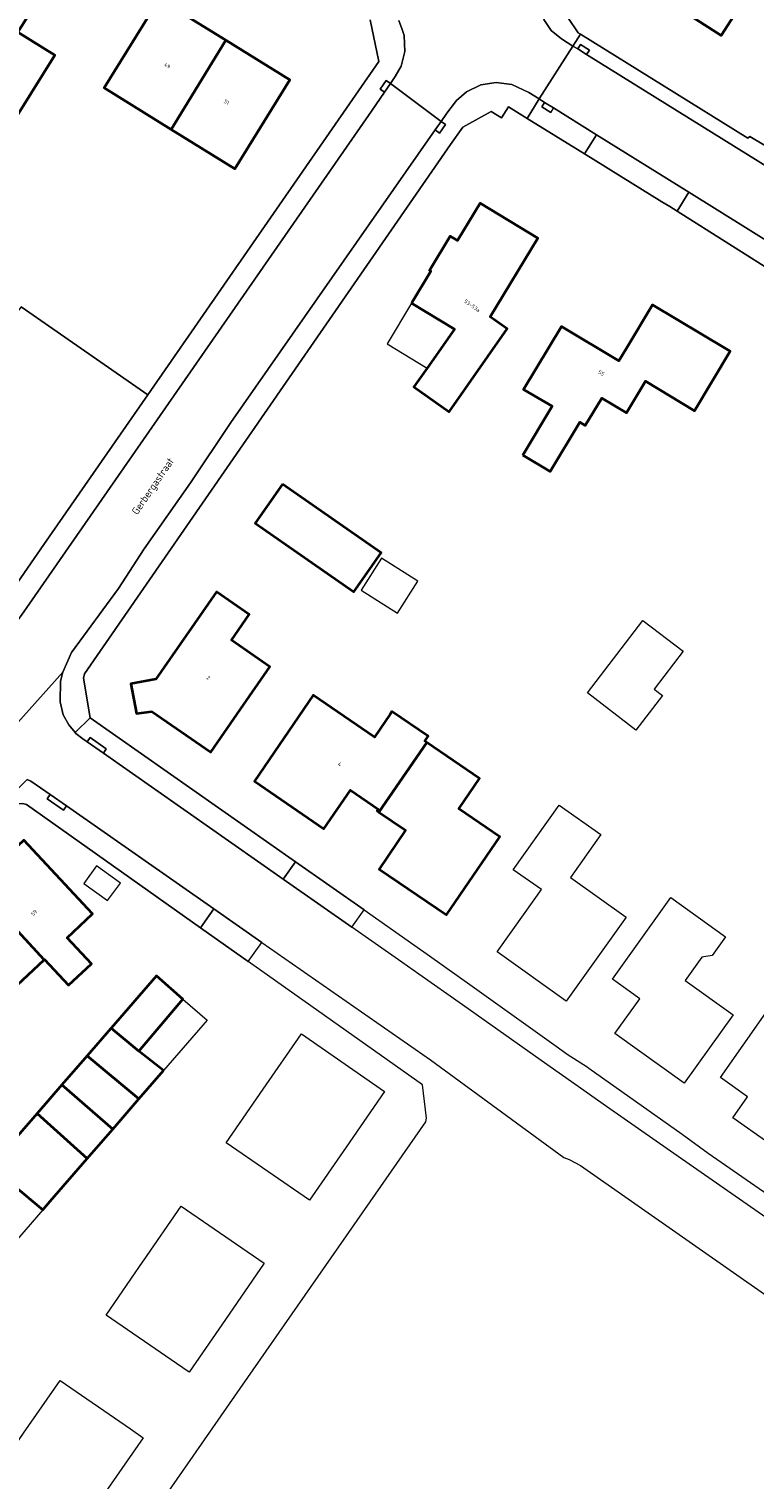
# Model space of a CAD drawing. Header units: metres. Extents: x 183400 to 185591, y 327112 to 329102.
# Tile 46 of 107: x 184305 to 184374, y 327643 to 327780. Entities that reach past the tile are written whole.
import ezdxf

# ---------------------------------------------------------------- set-up
doc = ezdxf.new("R2010")
doc.units = ezdxf.units.M
for name, color, linetype, lineweight in [('B-WE-GR-GRAS-GV', 60, 'Continuous', 13), ('B-WE-OG-BEBOUWING-GV', 7, 'Continuous', 35), ('B-WE-OG-BEBOUWING_HUISNUMMER-T18', 10, 'Continuous', 18), ('B-WE-OG-BEBOUWING_LUIFEL-GV', 7, 'Continuous', 18), ('B-WE-OG-BEBOUWING_OVERIG-GV', 7, 'Continuous', 18), ('B-WE-OG-BEBOUWING_STRAATNAAM-T35', 50, 'Continuous', 35), ('B-WE-OG-TERREIN_ERF-GV', 7, 'Continuous', 18), ('B-WE-VH-VERHARDING_ASFALT-GV', 252, 'Continuous', 18), ('B-WE-VH-VERHARDING_BETONSTRAATSTEEN-GV', 252, 'Continuous', 18), ('B-WE-VH-VERHARDING_TEGEL-GV', 252, 'Continuous', 18)]:
    doc.layers.add(name, color=color, linetype=linetype, lineweight=lineweight)
doc.styles.add('NLCS-ISO-M200-T25', font='NLCS-ISO.ttf')

msp = doc.modelspace()

# ---------------------------------------------------------------- linework, layer by layer
at = {"layer": 'B-WE-GR-GRAS-GV', "flags": 128}
msp.add_lwpolyline([(184296.56, 327724.739), (184301.968, 327725.59), (184302.868, 327726.9), (184305.98, 327731.4), (184315.867, 327745.652), (184303.827, 327754.005), (184292.067, 327738.701), (184287.116, 327732.258), (184296.56, 327724.739)], close=True, dxfattribs=at)
at = {"layer": 'B-WE-OG-BEBOUWING-GV', "flags": 128}
for points in [[(184302.962, 327791.643), (184297.83, 327783.261), (184303.093, 327780.001), (184298.764, 327773.013), (184302.503, 327770.697), (184307.018, 327777.922), (184303.506, 327780.098), (184305.702, 327783.643), (184305.889, 327783.527), (184306.595, 327784.666), (184306.408, 327784.782), (184308.515, 327788.182), (184302.962, 327791.643)], [(184371.52, 327787.72), (184365.512, 327791.507), (184362.232, 327786.388), (184368.2, 327782.559), (184367.584, 327781.6), (184370.4, 327779.79), (184371.95, 327782.21), (184369.14, 327784.02), (184371.52, 327787.72)], [(184323.279, 327779.335), (184316.932, 327783.267), (184311.697, 327774.817), (184318.095, 327770.853), (184323.279, 327779.335)], [(184318.095, 327770.853), (184324.127, 327767.116), (184329.362, 327775.566), (184323.279, 327779.335), (184318.095, 327770.853)], [(184340.944, 327754.344), (184345.023, 327751.872), (184342.431, 327748.179), (184341.17, 327746.384), (184344.517, 327744.034), (184350.046, 327751.909), (184348.41, 327753.058), (184352.94, 327760.532), (184347.467, 327763.85), (184345.316, 327760.301), (184344.631, 327760.716), (184342.661, 327757.466), (184342.79, 327757.389), (184341.003, 327754.441), (184340.944, 327754.344)], [(184351.54, 327739.899), (184354.131, 327738.346), (184356.939, 327743.032), (184357.466, 327742.725), (184359.028, 327745.333), (184361.387, 327743.919), (184363.186, 327746.921), (184367.853, 327744.125), (184371.24, 327749.778), (184370.869, 327750), (184363.865, 327754.197), (184361.352, 327750), (184360.673, 327748.865), (184355.2, 327752.14), (184351.6, 327746.14), (184354.328, 327744.552), (184351.54, 327739.899)], [(184328.66, 327737.159), (184326.064, 327733.441), (184335.447, 327726.901), (184338.043, 327730.619), (184328.66, 327737.159)], [(184316.245, 327715.542), (184321.84, 327711.66), (184324.69, 327715.768), (184327.461, 327719.781), (184323.82, 327722.31), (184325.51, 327724.75), (184322.391, 327726.902), (184316.636, 327718.596), (184314.24, 327718.171), (184314.771, 327715.347), (184316.245, 327715.542)], [(184337.845, 327705.977), (184342.392, 327712.607), (184342.207, 327712.733), (184342.511, 327713.179), (184339.083, 327715.532), (184338.91, 327715.28), (184337.42, 327713.11), (184331.577, 327717.098), (184325.997, 327708.908), (184332.611, 327704.398), (184335.121, 327708.073), (184337.768, 327706.264), (184337.658, 327706.105), (184337.845, 327705.977)], [(184337.845, 327705.977), (184340.382, 327704.251), (184337.867, 327700.563), (184344.272, 327696.197), (184349.341, 327703.634), (184345.449, 327706.286), (184347.421, 327709.179), (184342.392, 327712.607), (184337.845, 327705.977)], [(184299.472, 327698.995), (184305.988, 327691.919), (184306.036, 327691.964), (184308.32, 327689.52), (184310.49, 327691.55), (184308.176, 327694.014), (184310.612, 327696.302), (184304.07, 327703.3), (184299.472, 327698.995)], [(184299.472, 327698.995), (184294.928, 327694.74), (184295.882, 327693.716), (184299.986, 327689.311), (184296.839, 327686.38), (184298.339, 327684.77), (184305.988, 327691.919), (184299.472, 327698.995)], [(184312.375, 327685.453), (184315.007, 327683.268), (184319.202, 327688.208), (184316.671, 327690.402), (184312.375, 327685.453)], [(184317.347, 327681.412), (184315.007, 327683.268), (184312.375, 327685.453), (184312.348, 327685.423), (184310.076, 327682.805), (184315.007, 327678.716), (184317.347, 327681.412)], [(184307.679, 327680.044), (184312.518, 327675.847), (184315.007, 327678.716), (184310.076, 327682.805), (184307.679, 327680.044)], [(184312.518, 327675.847), (184307.679, 327680.044), (184305.334, 327677.342), (184310.084, 327673.043), (184312.518, 327675.847)], [(184300.937, 327672.278), (184305.869, 327668.186), (184306.582, 327669.007), (184310.084, 327673.043), (184305.334, 327677.342), (184300.937, 327672.278)]]:
    msp.add_lwpolyline(points, close=True, dxfattribs=at)
at = {"layer": 'B-WE-OG-BEBOUWING_LUIFEL-GV', "flags": 128}
msp.add_lwpolyline([(184340.944, 327754.344), (184338.612, 327750.496), (184342.431, 327748.179), (184345.023, 327751.872), (184340.944, 327754.344)], close=True, dxfattribs=at)
at = {"layer": 'B-WE-OG-BEBOUWING_OVERIG-GV', "flags": 128}
for points in [[(184338.1, 327730.118), (184336.154, 327727.059), (184339.594, 327724.87), (184341.54, 327727.929), (184338.1, 327730.118)], [(184313.254, 327699.23), (184310.98, 327700.865), (184309.778, 327699.193), (184312.013, 327697.585), (184313.254, 327699.23)]]:
    msp.add_lwpolyline(points, close=True, dxfattribs=at)
at = {"layer": 'B-WE-OG-TERREIN_ERF-GV', "flags": 128}
for points in [[(184302.962, 327791.643), (184308.515, 327788.182), (184306.408, 327784.782), (184306.595, 327784.666), (184305.889, 327783.527), (184305.702, 327783.643), (184303.506, 327780.098), (184307.018, 327777.922), (184302.503, 327770.697), (184298.764, 327773.013), (184303.093, 327780.001), (184297.83, 327783.261), (184297.755, 327783.308), (184295.359, 327779.44), (184295.454, 327779.381), (184298.249, 327777.65), (184296.3, 327774.504), (184293.522, 327776.225), (184293.41, 327776.295), (184290.427, 327778.143), (184294.46, 327785.37), (184291.915, 327786.958), (184297.115, 327795.288), (184302.962, 327791.643)], [(184318.095, 327770.853), (184311.697, 327774.817), (184316.932, 327783.267), (184323.279, 327779.335), (184329.362, 327775.566), (184324.127, 327767.116), (184318.095, 327770.853)], [(184342.431, 327748.179), (184345.023, 327751.872), (184340.944, 327754.344), (184341.003, 327754.441), (184342.79, 327757.389), (184342.661, 327757.466), (184344.631, 327760.716), (184345.316, 327760.301), (184347.467, 327763.85), (184352.94, 327760.532), (184348.41, 327753.058), (184350.046, 327751.909), (184344.517, 327744.034), (184341.17, 327746.384), (184342.431, 327748.179)], [(184351.54, 327739.899), (184354.328, 327744.552), (184351.6, 327746.14), (184355.2, 327752.14), (184360.673, 327748.865), (184361.352, 327750), (184363.865, 327754.197), (184370.869, 327750), (184371.24, 327749.778), (184367.853, 327744.125), (184363.186, 327746.921), (184361.387, 327743.919), (184359.028, 327745.333), (184357.466, 327742.725), (184356.939, 327743.032), (184354.131, 327738.346), (184351.54, 327739.899)], [(184328.66, 327737.159), (184338.043, 327730.619), (184335.447, 327726.901), (184326.064, 327733.441), (184328.66, 327737.159)], [(184316.245, 327715.542), (184314.771, 327715.347), (184314.24, 327718.171), (184316.636, 327718.596), (184322.391, 327726.902), (184325.51, 327724.75), (184323.82, 327722.31), (184327.461, 327719.781), (184324.69, 327715.768), (184321.84, 327711.66), (184316.245, 327715.542)], [(184364.82, 327717.05), (184362.29, 327713.75), (184357.67, 327717.3), (184362.95, 327724.2), (184366.79, 327721.26), (184364.03, 327717.66), (184364.82, 327717.05)], [(184342.392, 327712.607), (184347.421, 327709.179), (184345.449, 327706.286), (184349.341, 327703.634), (184344.272, 327696.197), (184337.867, 327700.563), (184340.382, 327704.251), (184337.845, 327705.977), (184337.658, 327706.105), (184337.768, 327706.264), (184335.121, 327708.073), (184332.611, 327704.398), (184325.997, 327708.908), (184331.577, 327717.098), (184337.42, 327713.11), (184338.91, 327715.28), (184339.083, 327715.532), (184342.511, 327713.179), (184342.207, 327712.733), (184342.392, 327712.607)], [(184350.621, 327700.503), (184354.982, 327706.644), (184358.936, 327703.836), (184356.047, 327699.768), (184361.35, 327695.995), (184355.657, 327687.994), (184349.076, 327692.679), (184351.747, 327696.441), (184353.295, 327698.604), (184350.621, 327700.503)], [(184295.882, 327693.716), (184294.928, 327694.74), (184299.472, 327698.995), (184304.07, 327703.3), (184310.612, 327696.302), (184308.176, 327694.014), (184310.49, 327691.55), (184308.32, 327689.52), (184306.036, 327691.964), (184305.988, 327691.919), (184298.339, 327684.77), (184296.839, 327686.38), (184299.986, 327689.311), (184295.882, 327693.716)], [(184360.28, 327684.92), (184362.654, 327688.238), (184360.052, 327690.1), (184365.605, 327697.858), (184370.809, 327694.133), (184369.529, 327692.344), (184368.552, 327692.182), (184366.969, 327689.97), (184371.527, 327686.711), (184366.872, 327680.203), (184360.28, 327684.92)], [(184383.858, 327680.439), (184378.169, 327672.215), (184371.49, 327676.904), (184372.907, 327678.924), (184370.322, 327680.739), (184376.801, 327689.976), (184380.01, 327687.72), (184378.22, 327685.17), (184377.856, 327684.652), (184383.858, 327680.439)], [(184334.709, 327674.115), (184331.223, 327669.075), (184323.311, 327674.556), (184326.823, 327679.629), (184330.465, 327684.891), (184338.375, 327679.415), (184334.709, 327674.115)], [(184315.42, 327663.28), (184315.447, 327663.319), (184319.038, 327668.534), (184326.931, 327663.098), (184323.257, 327657.757), (184319.805, 327652.739), (184318.583, 327653.58), (184311.904, 327658.174), (184315.42, 327663.28)], [(184314.198, 327647.348), (184315.414, 327646.512), (184311.872, 327641.394), (184308.254, 327636.167), (184300.366, 327641.632), (184304.042, 327646.937), (184307.513, 327651.947), (184314.198, 327647.348)]]:
    msp.add_lwpolyline(points, close=True, dxfattribs=at)
for points in [[(184354.821, 327782.949), (184356.795, 327780.051), (184356.999, 327779.924), (184372.937, 327770.02), (184373.125, 327770.175), (184375.947, 327768.498)], [(184303.827, 327754.005), (184315.867, 327745.652), (184337.83, 327777.31), (184337.01, 327781.29)], [(184371.95, 327782.21), (184370.4, 327779.79), (184367.584, 327781.6)], [(184376.02, 327756.88), (184366.195, 327763.098), (184365.498, 327763.539), (184364.759, 327763.995), (184361.736, 327765.862), (184361.07, 327766.273), (184357.971, 327768.187), (184357.397, 327768.541), (184351.933, 327771.915), (184350.158, 327773.011), (184349.505, 327771.96), (184348.517, 327772.555), (184345.808, 327771.075), (184344.661, 327769.433), (184309.84, 327719.13), (184309.73, 327718.7), (184310.39, 327714.93), (184329.903, 327701.256), (184336.432, 327696.68), (184341.161, 327693.366), (184342.44, 327692.47), (184346.925, 327689.268), (184354.913, 327683.565), (184355.76, 327682.96), (184357.638, 327681.76), (184357.81, 327681.65), (184366.68, 327675.37), (184369.15, 327673.56), (184377.608, 327667.709)], [(184312.85, 327634.25), (184319.65, 327644.014), (184324.143, 327650.466), (184324.143, 327650.466), (184331.326, 327660.779), (184334.746, 327665.689), (184342.31, 327676.55), (184342.36, 327676.89), (184342, 327680.04), (184325.418, 327691.768), (184320.863, 327694.989), (184304.32, 327706.69), (184303.95, 327706.78), (184301.93, 327706.68), (184301.72, 327706.61), (184282.72, 327688.81), (184266.022, 327673.401), (184245.4, 327654.37), (184244.77, 327651.9), (184258.084, 327636.106)], [(184300.937, 327672.278), (184305.334, 327677.342), (184307.679, 327680.044), (184310.076, 327682.805), (184312.348, 327685.423), (184312.375, 327685.453), (184316.671, 327690.402), (184319.202, 327688.208), (184321.509, 327686.208), (184317.347, 327681.412), (184315.007, 327678.716), (184312.518, 327675.847), (184310.084, 327673.043), (184306.582, 327669.007), (184305.869, 327668.186), (184301.415, 327663.053)]]:
    msp.add_lwpolyline(points, dxfattribs=at)
at = {"layer": 'B-WE-VH-VERHARDING_ASFALT-GV', "flags": 128}
for points in [[(184375.084, 327767.109), (184357.599, 327777.98), (184356.75, 327778.508), (184356.295, 327778.791), (184353.071, 327773.758), (184353.591, 327773.434), (184354.44, 327772.906), (184354.44, 327772.906), (184358.529, 327770.36), (184367.312, 327764.893), (184389.897, 327750.832)], [(184376.507, 327666.13), (184368.07, 327672.011), (184365.559, 327673.762), (184359.48, 327678), (184356.479, 327680.116), (184353.808, 327681.998), (184345.787, 327687.654), (184341.65, 327690.57), (184340.009, 327691.718), (184335.276, 327695.028), (184328.743, 327699.597), (184311.628, 327711.568), (184310.08, 327712.65), (184309.68, 327712.93), (184309.02, 327713.45), (184308.955, 327713.53), (184308.35, 327714.27), (184307.82, 327715.22), (184307.53, 327716.45), (184307.55, 327718.41), (184307.76, 327719.29), (184298.14, 327708.54)], [(184304.388, 327709.077), (184304.72, 327708.93), (184306.566, 327707.642), (184308.114, 327706.563), (184322.134, 327696.785), (184326.709, 327693.594), (184342.73, 327682.42), (184355.42, 327673.16), (184355.93, 327672.97), (184357.01, 327672.37), (184372.187, 327661.77), (184377.226, 327658.25)]]:
    msp.add_lwpolyline(points, dxfattribs=at)
msp.add_lwpolyline([(184263.395, 327676.228), (184294.52, 327705.14), (184298.14, 327708.54), (184307.76, 327719.29), (184308.61, 327721.16), (184313.06, 327727.23), (184315.52, 327731), (184319.91, 327737.28), (184323.76, 327743), (184341.58, 327768.506), (184343.203, 327770.814), (184343.776, 327771.63), (184338.935, 327775.217), (184338.364, 327774.396), (184337.12, 327772.605), (184304.062, 327725.02), (184303.346, 327723.992), (184303.211, 327723.836), (184293.197, 327712.295), (184292.817, 327711.857), (184291.198, 327710.323), (184259.221, 327680.721), (184263.395, 327676.228)], close=True, dxfattribs=at)
at = {"layer": 'B-WE-VH-VERHARDING_BETONSTRAATSTEEN-GV', "flags": 128}
msp.add_lwpolyline([(184339.749, 327781.229), (184340.045, 327780.355), (184340.231, 327779.803), (184340.29, 327778.285), (184339.952, 327776.88), (184339.378, 327775.887), (184338.935, 327775.217), (184343.776, 327771.63), (184344.315, 327772.397), (184345.223, 327773.625), (184346.17, 327774.446), (184347.525, 327775.095), (184349.004, 327775.33), (184350.496, 327775.138), (184352.089, 327774.369), (184353.071, 327773.758), (184356.295, 327778.791), (184356.295, 327778.791), (184355.218, 327779.461), (184354.238, 327780.281), (184353.523, 327781.325)], dxfattribs=at)
for points in [[(184356.75, 327778.508), (184357.599, 327777.98), (184357.863, 327778.405), (184357.014, 327778.933), (184356.75, 327778.508)], [(184338.935, 327775.217), (184338.524, 327775.502), (184337.954, 327774.681), (184338.364, 327774.396), (184338.935, 327775.217)], [(184354.44, 327772.906), (184353.591, 327773.434), (184353.327, 327773.01), (184354.176, 327772.482), (184354.44, 327772.906)], [(184343.203, 327770.814), (184343.616, 327770.523), (184344.187, 327771.345), (184343.776, 327771.63), (184343.203, 327770.814)], [(184358.529, 327770.36), (184357.397, 327768.541), (184357.971, 327768.187), (184361.07, 327766.273), (184361.736, 327765.862), (184364.759, 327763.995), (184365.498, 327763.539), (184366.195, 327763.098), (184367.312, 327764.893), (184358.529, 327770.36)], [(184311.628, 327711.568), (184311.913, 327711.975), (184310.368, 327713.059), (184310.08, 327712.65), (184311.628, 327711.568)], [(184306.566, 327707.642), (184306.279, 327707.233), (184307.825, 327706.148), (184308.114, 327706.563), (184306.566, 327707.642)], [(184328.743, 327699.597), (184335.276, 327695.028), (184336.432, 327696.68), (184329.903, 327701.256), (184328.743, 327699.597)], [(184325.418, 327691.768), (184326.709, 327693.594), (184322.134, 327696.785), (184320.863, 327694.989), (184325.418, 327691.768)]]:
    msp.add_lwpolyline(points, close=True, dxfattribs=at)
at = {"layer": 'B-WE-VH-VERHARDING_TEGEL-GV', "flags": 128}
for points in [[(184370.567, 327810.016), (184369.011, 327811.004), (184360.24, 327797.19), (184356.124, 327790.39), (184355.187, 327788.907), (184355.613, 327788.638), (184355.076, 327787.795), (184354.654, 327788.063), (184353.236, 327785.661), (184352.912, 327784.19), (184353.013, 327782.711), (184353.523, 327781.325), (184354.238, 327780.281), (184355.218, 327779.461), (184356.295, 327778.791), (184356.559, 327779.216), (184356.999, 327779.924), (184356.795, 327780.051), (184354.821, 327782.949), (184355.364, 327786.536), (184355.98, 327787.495), (184357.303, 327789.618), (184366.82, 327803.7), (184370.567, 327810.016)], [(184375.084, 327767.109), (184375.348, 327767.534), (184375.947, 327768.498), (184373.125, 327770.175), (184372.937, 327770.02), (184356.999, 327779.924), (184356.559, 327779.216), (184356.295, 327778.791), (184356.75, 327778.508), (184357.014, 327778.933), (184357.863, 327778.405), (184357.599, 327777.98), (184375.084, 327767.109)], [(184351.933, 327771.915), (184353.071, 327773.758), (184352.089, 327774.369), (184350.496, 327775.138), (184349.004, 327775.33), (184347.525, 327775.095), (184346.17, 327774.446), (184345.223, 327773.625), (184344.315, 327772.397), (184343.776, 327771.63), (184344.187, 327771.345), (184343.616, 327770.523), (184343.203, 327770.814), (184341.58, 327768.506), (184323.76, 327743), (184319.91, 327737.28), (184315.52, 327731), (184313.06, 327727.23), (184308.61, 327721.16), (184307.76, 327719.29), (184307.55, 327718.41), (184307.53, 327716.45), (184307.82, 327715.22), (184308.35, 327714.27), (184308.955, 327713.53), (184310.39, 327714.93), (184309.73, 327718.7), (184309.84, 327719.13), (184344.661, 327769.433), (184345.808, 327771.075), (184348.517, 327772.555), (184349.505, 327771.96), (184350.158, 327773.011), (184351.933, 327771.915)], [(184353.071, 327773.758), (184351.933, 327771.915), (184357.397, 327768.541), (184358.529, 327770.36), (184354.44, 327772.906), (184354.176, 327772.482), (184353.327, 327773.01), (184353.591, 327773.434), (184353.071, 327773.758)], [(184366.195, 327763.098), (184376.02, 327756.88), (184385.835, 327750.991), (184388.796, 327749.104), (184389.897, 327750.832), (184367.312, 327764.893), (184366.195, 327763.098)], [(184310.39, 327714.93), (184308.955, 327713.53), (184309.02, 327713.45), (184309.68, 327712.93), (184310.08, 327712.65), (184310.368, 327713.059), (184311.913, 327711.975), (184311.628, 327711.568), (184328.743, 327699.597), (184329.903, 327701.256), (184310.39, 327714.93)], [(184322.134, 327696.785), (184308.114, 327706.563), (184307.825, 327706.148), (184306.279, 327707.233), (184306.566, 327707.642), (184304.72, 327708.93), (184304.388, 327709.077), (184301.93, 327706.68), (184303.95, 327706.78), (184304.32, 327706.69), (184320.863, 327694.989), (184322.134, 327696.785)]]:
    msp.add_lwpolyline(points, close=True, dxfattribs=at)
msp.add_lwpolyline([(184337.01, 327781.29), (184337.83, 327777.31), (184315.867, 327745.652), (184305.98, 327731.4), (184302.868, 327726.9), (184301.968, 327725.59), (184296.56, 327724.739), (184295.441, 327723.393), (184295.575, 327723.286, 0.4025723), (184303.211, 327723.836), (184303.346, 327723.992), (184304.062, 327725.02), (184337.12, 327772.605), (184338.364, 327774.396), (184337.954, 327774.681), (184338.524, 327775.502), (184338.935, 327775.217), (184339.378, 327775.887), (184339.952, 327776.88), (184340.29, 327778.285), (184340.231, 327779.803), (184340.045, 327780.355), (184339.749, 327781.229)], format="xyb", dxfattribs=at)

# ---------------------------------------------------------------- texts
at = {"layer": 'B-WE-OG-BEBOUWING_HUISNUMMER-T18', "char_height": 0.36, "attachment_point": 5, "style": 'NLCS-ISO-M200-T25'}
for s, insert, rotation in [('49', (184317.708, 327776.924), 328.2), ('51', (184323.352, 327773.46), 328.2), ('53-53a', (184346.703, 327754.109), 324.9), ('55', (184358.994, 327747.708), 329.1), ('2', (184321.612, 327718.754), 325.3), ('4', (184334.105, 327710.53), 325.7), ('59', (184305.038, 327696.407), 43.1)]:
    msp.add_mtext(s, dxfattribs=dict(at, insert=insert, rotation=rotation))
at = {"layer": 'B-WE-OG-BEBOUWING_STRAATNAAM-T35', "insert": (184316.42, 327736.898), "char_height": 0.7, "attachment_point": 5, "rotation": 55.7, "style": 'NLCS-ISO-M200-T25'}
msp.add_mtext('Gerbergastraat', dxfattribs=at)

doc.saveas('drawing.dxf')
